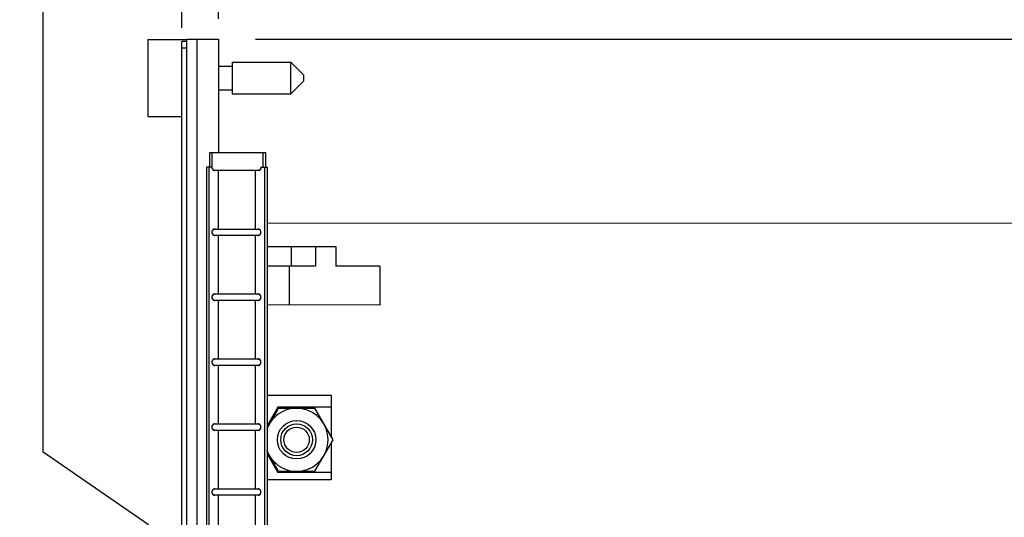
# Model space of a CAD drawing. Header units: inches. Extents: x 0.2 to 16.8, y 0.2 to 10.8.
# Tile 4 of 15: x 5.5 to 8.5, y 6.3 to 7.9. Entities that reach past the tile are written whole.
import ezdxf

# ---------------------------------------------------------------- set-up
doc = ezdxf.new("R2010")
doc.units = ezdxf.units.IN
doc.header["$LTSCALE"] = 0.935
doc.header["$MEASUREMENT"] = 0
doc.layers.get('0').update_dxf_attribs({"linetype": 'CONTINUOUS'})
doc.layers.add('02___PRT_ALL_AXES', color=7, linetype='CONTINUOUS')
doc.layers.add('DIMENSIONS', color=7, linetype='CONTINUOUS')
doc.styles.get("Standard").update_dxf_attribs({"font": 'txt', "width": 0.8})
doc.dimstyles.new('DIMSTYLE_1', dxfattribs={"dimtxt": 0.125, "dimasz": 0.18, "dimexe": 0.18, "dimexo": 0.0625, "dimgap": 0.09, "dimtad": 0, "dimtih": 1, "dimtoh": 1, "dimdec": 3, "dimzin": 4, "dimdsep": 46, "dimtxsty": 'STANDARD', "dimblk": '_FILLED', "dimblk1": '_FILLED', "dimblk2": '_FILLED', "dimcen": 0.09, "dimadec": 0, "dimazin": 0, "dimtp": 0.001, "dimtm": 0.001, "dimtfac": 1, "dimtdec": 3, "dimtofl": 0, "dimtmove": 0, "dimatfit": 3, "dimldrblk": '_FILLED', "dimfxl": 1, "dimtolj": 1, "dimtzin": 4, "dimarcsym": 0})
doc.dimstyles.new('DIMSTYLE_2', dxfattribs={"dimtxt": 0.125, "dimasz": 0.18, "dimexe": 0.18, "dimexo": 0.0625, "dimgap": 0.09, "dimtad": 0, "dimtih": 1, "dimtoh": 1, "dimdec": 3, "dimzin": 4, "dimdsep": 46, "dimtxsty": 'STANDARD', "dimblk": '_FILLED', "dimblk1": '_FILLED', "dimblk2": '_FILLED', "dimcen": 0.09, "dimadec": 0, "dimazin": 0, "dimtp": 0.001, "dimtm": 0.001, "dimtfac": 1, "dimtdec": 3, "dimtofl": 0, "dimtmove": 0, "dimatfit": 3, "dimldrblk": '_FILLED', "dimfxl": 1, "dimtolj": 1, "dimtzin": 4, "dimarcsym": 0})

# ---------------------------------------------------------------- blocks, each defined once
blk = doc.blocks.new('_FILLED')
at = {"color": 0, "linetype": 'BYBLOCK'}
blk.add_solid([(0, 0), (-1, 0.174), (-1, -0.174)], dxfattribs=at)
blk = doc.blocks.new('*D0')
at = {"layer": 'DIMENSIONS', "color": 2, "linetype": 'CONTINUOUS'}
for p, q in [((6.1955, 7.8214), (13.8039, 7.8214)), ((13.6789, 7.8214), (13.6789, 5.4141)), ((13.6789, 2.7567), (13.6789, 5.1641)), ((6.1496, 2.7567), (13.8039, 2.7567))]:
    blk.add_line(p, q, dxfattribs=at)
at = {"layer": 'DIMENSIONS', "color": 2, "linetype": 'CONTINUOUS', "xscale": 0.18, "yscale": 0.18, "zscale": 0.18}
for p, rotation in [((13.6789, 7.8214), 90), ((13.6789, 2.7567), 270)]:
    blk.add_blockref('_FILLED', p, dxfattribs=dict(at, rotation=rotation))
at = {"layer": 'DIMENSIONS', "color": 2, "linetype": 'CONTINUOUS', "insert": (13.6789, 5.3516), "char_height": 0.125, "width": 1.425, "attachment_point": 2, "line_spacing_factor": 0.9}
blk.add_mtext('5.065{\\Ftxt.shx;\\W1.000000;\\H0.125000; }[128.64]', dxfattribs=at)
blk = doc.blocks.new('*D1')
at = {"layer": 'DIMENSIONS', "color": 2, "linetype": 'CONTINUOUS'}
for p, q in [((5.7839, 8.1311), (5.7839, 8.2589)), ((5.9691, 8.0252), (5.7839, 8.1311)), ((5.9691, 7.8559), (5.9691, 8.0252))]:
    blk.add_line(p, q, dxfattribs=at)
at = {"layer": 'DIMENSIONS', "color": 2, "linetype": 'CONTINUOUS', "insert": (5.7214, 8.3214), "char_height": 0.125, "width": 1.125, "attachment_point": 1, "rotation": 90, "line_spacing_factor": 0.9}
blk.add_mtext('.113{\\Ftxt.shx;\\W1.000000;\\H0.125000; }[2.87]', dxfattribs=at)
blk = doc.blocks.new('*D2')
at = {"layer": 'DIMENSIONS', "color": 2, "linetype": 'CONTINUOUS'}
blk.add_line((6.0821, 7.8839), (6.0821, 8.2589), dxfattribs=at)
at = {"layer": 'DIMENSIONS', "color": 2, "linetype": 'CONTINUOUS', "insert": (6.0196, 8.3214), "char_height": 0.125, "width": 0.825, "attachment_point": 1, "rotation": 90, "line_spacing_factor": 0.9}
blk.add_mtext('.000{\\Ftxt.shx;\\W1.000000;\\H0.125000; }[0]', dxfattribs=at)
blk = doc.blocks.new('*D3')
at = {"layer": 'DIMENSIONS', "color": 2, "linetype": 'CONTINUOUS'}
for p, q in [((5.5427, 6.5491), (5.5427, 8.2589)), ((5.8661, 6.3256), (5.5427, 6.5491)), ((5.8661, 5.911), (5.8661, 6.3256))]:
    blk.add_line(p, q, dxfattribs=at)
at = {"layer": 'DIMENSIONS', "color": 2, "linetype": 'CONTINUOUS', "insert": (5.4802, 8.3214), "char_height": 0.125, "width": 1.125, "attachment_point": 1, "rotation": 90, "line_spacing_factor": 0.9}
blk.add_mtext('.216{\\Ftxt.shx;\\W1.000000;\\H0.125000; }[5.49]', dxfattribs=at)

msp = doc.modelspace()

# ---------------------------------------------------------------- linework, layer by layer
at = {"color": 7, "linetype": 'CONTINUOUS'}
for p, q in [((5.8641, 7.8199), (5.8641, 7.5829)), ((5.8641, 7.8199), (5.9841, 7.8199)), ((5.9841, 3.3757), (5.9841, 7.8214)), ((5.9841, 7.8214), (6.0821, 7.8214)), ((6.0151, 7.8214), (6.0151, 3.3784)), ((6.0821, 7.8214), (6.0821, 7.4714)), ((5.9691, 3.7034), (5.9691, 7.8134)), ((5.9841, 7.8134), (5.9691, 7.8134)), ((5.9841, 7.7934), (5.9691, 7.7934)), ((6.0821, 7.7374), (6.1241, 7.7374)), ((6.1241, 7.7504), (6.1241, 7.6524)), ((6.1241, 7.7504), (6.3041, 7.7504)), ((6.3041, 7.6524), (6.3041, 7.7504)), ((6.3441, 7.7104), (6.3041, 7.7504)), ((6.3441, 7.6924), (6.3441, 7.7104)), ((6.3441, 7.6924), (6.3041, 7.6524)), ((6.0821, 7.6654), (6.1241, 7.6654)), ((6.1241, 7.6524), (6.3041, 7.6524)), ((5.8641, 7.5829), (5.9691, 7.5829)), ((6.0541, 7.4714), (6.0541, 7.4264)), ((6.2271, 7.4714), (6.0541, 7.4714)), ((6.0618, 7.4714), (6.0618, 7.4264)), ((6.2182, 7.4714), (6.2182, 7.4264)), ((6.2271, 7.4264), (6.2271, 7.4714)), ((6.0452, 7.4264), (6.0452, 3.4264)), ((6.0625, 7.4264), (6.0452, 7.4264)), ((6.0517, 7.4264), (6.0517, 3.4264)), ((6.2123, 7.4264), (6.2312, 7.4264)), ((6.2247, 3.4264), (6.2247, 7.4264)), ((6.2312, 7.4264), (6.2312, 3.4264)), ((6.2047, 7.4164), (6.0702, 7.4164)), ((6.0819, 7.2364), (6.0819, 7.4164)), ((6.1945, 7.4164), (6.1945, 7.2364)), ((12.4008, 7.2537), (6.2312, 7.254)), ((6.0702, 7.2364), (6.2041, 7.2364)), ((6.2041, 7.2164), (6.0702, 7.2164)), ((6.0819, 7.0364), (6.0819, 7.2164)), ((6.1945, 7.2164), (6.1945, 7.0364)), ((6.2312, 7.1825), (6.4433, 7.1825)), ((6.3051, 7.1825), (6.3051, 7.1225)), ((6.3803, 7.1825), (6.3803, 7.1225)), ((6.4433, 7.1825), (6.4433, 7.1225)), ((6.3803, 7.1225), (6.2312, 7.1225)), ((6.2991, 7.1225), (6.299, 7.0025)), ((6.5783, 7.1224), (6.4433, 7.1225)), ((6.5783, 7.1224), (6.5783, 7.0024)), ((6.0702, 7.0364), (6.2041, 7.0364)), ((6.2041, 7.0164), (6.0702, 7.0164)), ((6.0819, 6.8364), (6.0819, 7.0164)), ((6.1945, 7.0164), (6.1945, 6.8364)), ((6.5783, 7.0024), (6.2312, 7.0025)), ((6.0702, 6.8364), (6.2041, 6.8364)), ((6.2041, 6.8164), (6.0702, 6.8164)), ((6.0819, 6.6364), (6.0819, 6.8164)), ((6.1945, 6.8164), (6.1945, 6.6364)), ((6.2312, 6.7253), (6.4286, 6.7253)), ((6.4286, 6.7253), (6.4286, 6.5973)), ((6.2643, 6.6879), (6.2312, 6.6305)), ((6.2663, 6.6845), (6.2312, 6.6237)), ((6.4286, 6.6879), (6.2643, 6.6879)), ((6.2663, 6.6845), (6.3783, 6.6845)), ((6.4343, 6.5875), (6.3783, 6.6845)), ((6.0702, 6.6364), (6.2041, 6.6364)), ((6.2041, 6.6164), (6.0702, 6.6164)), ((6.0819, 6.4364), (6.0819, 6.6164)), ((6.1945, 6.6164), (6.1945, 6.4364)), ((6.3783, 6.4905), (6.4343, 6.5875)), ((6.4286, 6.5776), (6.4286, 6.4654)), ((6.2663, 6.4905), (6.2312, 6.5512)), ((6.2312, 6.5444), (6.2643, 6.4871)), ((6.4286, 6.4871), (6.2643, 6.4871)), ((6.2663, 6.4905), (6.3783, 6.4905)), ((6.2312, 6.4654), (6.4286, 6.4654)), ((6.0702, 6.4364), (6.2041, 6.4364)), ((6.2041, 6.4164), (6.0702, 6.4164)), ((6.0819, 6.2364), (6.0819, 6.4164)), ((6.1945, 6.4164), (6.1945, 6.2364))]:
    msp.add_line(p, q, dxfattribs=at)
for radius in [0.0592, 0.049, 0.039]:
    msp.add_circle((6.3223, 6.5875), radius, dxfattribs=at)
msp.add_arc((6.3223, 6.5875), 0.097, 198.9879, 161.0121, dxfattribs=at)
for points, knots in [([(6.0615, 7.4264), (6.0615, 7.4256), (6.0617, 7.4238), (6.0626, 7.4214), (6.0639, 7.4193), (6.0652, 7.4182), (6.0658, 7.4178)], [0, 0, 0, 0, 0.258387, 0.514262, 0.761691, 1, 1, 1, 1]), ([(6.0712, 7.4164), (6.07, 7.4164), (6.0683, 7.4168), (6.0663, 7.4181), (6.065, 7.4193), (6.0639, 7.4209), (6.0631, 7.4226), (6.0626, 7.4245), (6.0625, 7.4258), (6.0625, 7.4264)], [0, 0, 0, 0, 0.231997, 0.352446, 0.47597, 0.603038, 0.733671, 0.866724, 1, 1, 1, 1]), ([(6.2047, 7.4164), (6.2058, 7.4164), (6.2075, 7.4168), (6.2095, 7.4181), (6.2108, 7.4193), (6.2119, 7.4209), (6.2127, 7.4226), (6.2132, 7.4245), (6.2133, 7.4258), (6.2133, 7.4264)], [0, 0, 0, 0, 0.232016, 0.35247, 0.475995, 0.603061, 0.733688, 0.866733, 1, 1, 1, 1]), ([(6.2123, 7.4264), (6.2123, 7.426), (6.2122, 7.4243), (6.2117, 7.4226), (6.2111, 7.4214)], [0, 0, 0, 0, 0.251731, 1, 1, 1, 1]), ([(6.0658, 7.4178), (6.0665, 7.4173), (6.0679, 7.4167), (6.0694, 7.4164), (6.0702, 7.4164)], [0, 0, 0, 0, 0.506929, 1, 1, 1, 1]), ([(6.2111, 7.4214), (6.2108, 7.4207), (6.2099, 7.4193), (6.2081, 7.4177), (6.2059, 7.4167), (6.2044, 7.4164), (6.2037, 7.4164)], [0, 0, 0, 0, 0.262874, 0.516072, 0.761365, 1, 1, 1, 1]), ([(6.0702, 7.2364), (6.069, 7.2364), (6.0673, 7.236), (6.0653, 7.2348), (6.064, 7.2335), (6.0629, 7.232), (6.0621, 7.2303), (6.0616, 7.2284), (6.0615, 7.2271), (6.0615, 7.2264)], [0, 0, 0, 0, 0.231997, 0.352446, 0.47597, 0.603038, 0.733671, 0.866724, 1, 1, 1, 1]), ([(6.0615, 7.2264), (6.0615, 7.2258), (6.0616, 7.2245), (6.0621, 7.2226), (6.0629, 7.2209), (6.064, 7.2193), (6.0653, 7.2181), (6.0673, 7.2168), (6.069, 7.2164), (6.0702, 7.2164)], [0, 0, 0, 0, 0.133276, 0.266327, 0.396959, 0.524027, 0.647551, 0.768001, 1, 1, 1, 1]), ([(6.0625, 7.2264), (6.0625, 7.2271), (6.0626, 7.2284), (6.0631, 7.2303), (6.0639, 7.232), (6.065, 7.2335), (6.0663, 7.2348), (6.0683, 7.236), (6.07, 7.2364), (6.0712, 7.2364)], [0, 0, 0, 0, 0.133276, 0.266327, 0.396959, 0.524027, 0.647551, 0.768001, 1, 1, 1, 1]), ([(6.0712, 7.2164), (6.07, 7.2164), (6.0683, 7.2168), (6.0663, 7.2181), (6.065, 7.2193), (6.0639, 7.2209), (6.0631, 7.2226), (6.0626, 7.2245), (6.0625, 7.2258), (6.0625, 7.2264)], [0, 0, 0, 0, 0.231997, 0.352446, 0.47597, 0.603038, 0.733671, 0.866724, 1, 1, 1, 1]), ([(6.2031, 7.2364), (6.2038, 7.2364), (6.2053, 7.2362), (6.2075, 7.2352), (6.2093, 7.2336), (6.2102, 7.2322), (6.2105, 7.2314)], [0, 0, 0, 0, 0.238637, 0.48393, 0.737127, 1, 1, 1, 1]), ([(6.2117, 7.2264), (6.2117, 7.2258), (6.2116, 7.2245), (6.2111, 7.2226), (6.2103, 7.2209), (6.2092, 7.2193), (6.2079, 7.2181), (6.2059, 7.2168), (6.2042, 7.2164), (6.2031, 7.2164)], [0, 0, 0, 0, 0.133267, 0.26631, 0.396936, 0.524002, 0.647527, 0.767983, 1, 1, 1, 1]), ([(6.2127, 7.2264), (6.2127, 7.2271), (6.2126, 7.2284), (6.2121, 7.2303), (6.2113, 7.232), (6.2102, 7.2335), (6.2089, 7.2348), (6.2069, 7.236), (6.2052, 7.2364), (6.2041, 7.2364)], [0, 0, 0, 0, 0.133267, 0.26631, 0.396936, 0.524002, 0.647527, 0.767983, 1, 1, 1, 1]), ([(6.2041, 7.2164), (6.2052, 7.2164), (6.2069, 7.2168), (6.2089, 7.2181), (6.2102, 7.2193), (6.2113, 7.2209), (6.2121, 7.2226), (6.2126, 7.2245), (6.2127, 7.2258), (6.2127, 7.2264)], [0, 0, 0, 0, 0.232016, 0.35247, 0.475995, 0.603061, 0.733688, 0.866733, 1, 1, 1, 1]), ([(6.2105, 7.2314), (6.2107, 7.2311), (6.2114, 7.2295), (6.2117, 7.2277), (6.2117, 7.2264)], [0, 0, 0, 0, 0.248013, 1, 1, 1, 1]), ([(6.0702, 7.0364), (6.069, 7.0364), (6.0673, 7.036), (6.0653, 7.0348), (6.064, 7.0335), (6.0629, 7.032), (6.0621, 7.0303), (6.0616, 7.0284), (6.0615, 7.0271), (6.0615, 7.0264)], [0, 0, 0, 0, 0.231997, 0.352446, 0.47597, 0.603038, 0.733671, 0.866724, 1, 1, 1, 1]), ([(6.0625, 7.0264), (6.0625, 7.0271), (6.0626, 7.0284), (6.0631, 7.0303), (6.0639, 7.032), (6.065, 7.0335), (6.0663, 7.0348), (6.0683, 7.036), (6.07, 7.0364), (6.0712, 7.0364)], [0, 0, 0, 0, 0.133276, 0.266327, 0.396959, 0.524027, 0.647551, 0.768001, 1, 1, 1, 1]), ([(6.2031, 7.0364), (6.2038, 7.0364), (6.2053, 7.0362), (6.2075, 7.0352), (6.2093, 7.0336), (6.2102, 7.0322), (6.2105, 7.0314)], [0, 0, 0, 0, 0.238637, 0.48393, 0.737127, 1, 1, 1, 1]), ([(6.2127, 7.0264), (6.2127, 7.0271), (6.2126, 7.0284), (6.2121, 7.0303), (6.2113, 7.032), (6.2102, 7.0335), (6.2089, 7.0348), (6.2069, 7.036), (6.2052, 7.0364), (6.2041, 7.0364)], [0, 0, 0, 0, 0.133267, 0.26631, 0.396936, 0.524002, 0.647527, 0.767983, 1, 1, 1, 1]), ([(6.2105, 7.0314), (6.2107, 7.0311), (6.2114, 7.0295), (6.2117, 7.0277), (6.2117, 7.0264)], [0, 0, 0, 0, 0.248013, 1, 1, 1, 1]), ([(6.0615, 7.0264), (6.0615, 7.0258), (6.0616, 7.0245), (6.0621, 7.0226), (6.0629, 7.0209), (6.064, 7.0193), (6.0653, 7.0181), (6.0673, 7.0168), (6.069, 7.0164), (6.0702, 7.0164)], [0, 0, 0, 0, 0.133276, 0.266327, 0.396959, 0.524027, 0.647551, 0.768001, 1, 1, 1, 1]), ([(6.0712, 7.0164), (6.07, 7.0164), (6.0683, 7.0168), (6.0663, 7.0181), (6.065, 7.0193), (6.0639, 7.0209), (6.0631, 7.0226), (6.0626, 7.0245), (6.0625, 7.0258), (6.0625, 7.0264)], [0, 0, 0, 0, 0.231997, 0.352446, 0.47597, 0.603038, 0.733671, 0.866724, 1, 1, 1, 1]), ([(6.2117, 7.0264), (6.2117, 7.0258), (6.2116, 7.0245), (6.2111, 7.0226), (6.2103, 7.0209), (6.2092, 7.0193), (6.2079, 7.0181), (6.2059, 7.0168), (6.2042, 7.0164), (6.2031, 7.0164)], [0, 0, 0, 0, 0.133267, 0.26631, 0.396936, 0.524002, 0.647527, 0.767983, 1, 1, 1, 1]), ([(6.2041, 7.0164), (6.2052, 7.0164), (6.2069, 7.0168), (6.2089, 7.0181), (6.2102, 7.0193), (6.2113, 7.0209), (6.2121, 7.0226), (6.2126, 7.0245), (6.2127, 7.0258), (6.2127, 7.0264)], [0, 0, 0, 0, 0.232016, 0.35247, 0.475995, 0.603061, 0.733688, 0.866733, 1, 1, 1, 1]), ([(6.0702, 6.8364), (6.069, 6.8364), (6.0673, 6.836), (6.0653, 6.8348), (6.064, 6.8335), (6.0629, 6.832), (6.0621, 6.8303), (6.0616, 6.8284), (6.0615, 6.8271), (6.0615, 6.8264)], [0, 0, 0, 0, 0.231997, 0.352446, 0.47597, 0.603038, 0.733671, 0.866724, 1, 1, 1, 1]), ([(6.0615, 6.8264), (6.0615, 6.8258), (6.0616, 6.8245), (6.0621, 6.8226), (6.0629, 6.8209), (6.064, 6.8193), (6.0653, 6.8181), (6.0673, 6.8168), (6.069, 6.8164), (6.0702, 6.8164)], [0, 0, 0, 0, 0.133276, 0.266327, 0.396959, 0.524027, 0.647551, 0.768001, 1, 1, 1, 1]), ([(6.0625, 6.8264), (6.0625, 6.8271), (6.0626, 6.8284), (6.0631, 6.8303), (6.0639, 6.832), (6.065, 6.8335), (6.0663, 6.8348), (6.0683, 6.836), (6.07, 6.8364), (6.0712, 6.8364)], [0, 0, 0, 0, 0.133276, 0.266327, 0.396959, 0.524027, 0.647551, 0.768001, 1, 1, 1, 1]), ([(6.0712, 6.8164), (6.07, 6.8164), (6.0683, 6.8168), (6.0663, 6.8181), (6.065, 6.8193), (6.0639, 6.8209), (6.0631, 6.8226), (6.0626, 6.8245), (6.0625, 6.8258), (6.0625, 6.8264)], [0, 0, 0, 0, 0.231997, 0.352446, 0.47597, 0.603038, 0.733671, 0.866724, 1, 1, 1, 1]), ([(6.2031, 6.8364), (6.2038, 6.8364), (6.2053, 6.8362), (6.2075, 6.8352), (6.2093, 6.8336), (6.2102, 6.8322), (6.2105, 6.8314)], [0, 0, 0, 0, 0.238637, 0.48393, 0.737127, 1, 1, 1, 1]), ([(6.2117, 6.8264), (6.2117, 6.8258), (6.2116, 6.8245), (6.2111, 6.8226), (6.2103, 6.8209), (6.2092, 6.8193), (6.2079, 6.8181), (6.2059, 6.8168), (6.2042, 6.8164), (6.2031, 6.8164)], [0, 0, 0, 0, 0.133267, 0.26631, 0.396936, 0.524002, 0.647527, 0.767983, 1, 1, 1, 1]), ([(6.2127, 6.8264), (6.2127, 6.8271), (6.2126, 6.8284), (6.2121, 6.8303), (6.2113, 6.832), (6.2102, 6.8335), (6.2089, 6.8348), (6.2069, 6.836), (6.2052, 6.8364), (6.2041, 6.8364)], [0, 0, 0, 0, 0.133267, 0.26631, 0.396936, 0.524002, 0.647527, 0.767983, 1, 1, 1, 1]), ([(6.2041, 6.8164), (6.2052, 6.8164), (6.2069, 6.8168), (6.2089, 6.8181), (6.2102, 6.8193), (6.2113, 6.8209), (6.2121, 6.8226), (6.2126, 6.8245), (6.2127, 6.8258), (6.2127, 6.8264)], [0, 0, 0, 0, 0.232016, 0.35247, 0.475995, 0.603061, 0.733688, 0.866733, 1, 1, 1, 1]), ([(6.2105, 6.8314), (6.2107, 6.8311), (6.2114, 6.8295), (6.2117, 6.8277), (6.2117, 6.8264)], [0, 0, 0, 0, 0.248013, 1, 1, 1, 1]), ([(6.0702, 6.6364), (6.069, 6.6364), (6.0673, 6.636), (6.0653, 6.6348), (6.064, 6.6335), (6.0629, 6.632), (6.0621, 6.6303), (6.0616, 6.6284), (6.0615, 6.6271), (6.0615, 6.6264)], [0, 0, 0, 0, 0.231997, 0.352446, 0.47597, 0.603038, 0.733671, 0.866724, 1, 1, 1, 1]), ([(6.0625, 6.6264), (6.0625, 6.6271), (6.0626, 6.6284), (6.0631, 6.6303), (6.0639, 6.632), (6.065, 6.6335), (6.0663, 6.6348), (6.0683, 6.636), (6.07, 6.6364), (6.0712, 6.6364)], [0, 0, 0, 0, 0.133276, 0.266327, 0.396959, 0.524027, 0.647551, 0.768001, 1, 1, 1, 1]), ([(6.2031, 6.6364), (6.2038, 6.6364), (6.2053, 6.6362), (6.2075, 6.6352), (6.2093, 6.6336), (6.2102, 6.6322), (6.2105, 6.6314)], [0, 0, 0, 0, 0.238637, 0.48393, 0.737127, 1, 1, 1, 1]), ([(6.2127, 6.6264), (6.2127, 6.6271), (6.2126, 6.6284), (6.2121, 6.6303), (6.2113, 6.632), (6.2102, 6.6335), (6.2089, 6.6348), (6.2069, 6.636), (6.2052, 6.6364), (6.2041, 6.6364)], [0, 0, 0, 0, 0.133267, 0.26631, 0.396936, 0.524002, 0.647527, 0.767983, 1, 1, 1, 1]), ([(6.0615, 6.6264), (6.0615, 6.6258), (6.0616, 6.6245), (6.0621, 6.6226), (6.0629, 6.6209), (6.064, 6.6193), (6.0653, 6.6181), (6.0673, 6.6168), (6.069, 6.6164), (6.0702, 6.6164)], [0, 0, 0, 0, 0.133276, 0.266327, 0.396959, 0.524027, 0.647551, 0.768001, 1, 1, 1, 1]), ([(6.0712, 6.6164), (6.07, 6.6164), (6.0683, 6.6168), (6.0663, 6.6181), (6.065, 6.6193), (6.0639, 6.6209), (6.0631, 6.6226), (6.0626, 6.6245), (6.0625, 6.6258), (6.0625, 6.6264)], [0, 0, 0, 0, 0.231997, 0.352446, 0.47597, 0.603038, 0.733671, 0.866724, 1, 1, 1, 1]), ([(6.2117, 6.6264), (6.2117, 6.6258), (6.2116, 6.6245), (6.2111, 6.6226), (6.2103, 6.6209), (6.2092, 6.6193), (6.2079, 6.6181), (6.2059, 6.6168), (6.2042, 6.6164), (6.2031, 6.6164)], [0, 0, 0, 0, 0.133267, 0.26631, 0.396936, 0.524002, 0.647527, 0.767983, 1, 1, 1, 1]), ([(6.2041, 6.6164), (6.2052, 6.6164), (6.2069, 6.6168), (6.2089, 6.6181), (6.2102, 6.6193), (6.2113, 6.6209), (6.2121, 6.6226), (6.2126, 6.6245), (6.2127, 6.6258), (6.2127, 6.6264)], [0, 0, 0, 0, 0.232016, 0.35247, 0.475995, 0.603061, 0.733688, 0.866733, 1, 1, 1, 1]), ([(6.2105, 6.6314), (6.2107, 6.6311), (6.2114, 6.6295), (6.2117, 6.6277), (6.2117, 6.6264)], [0, 0, 0, 0, 0.248013, 1, 1, 1, 1]), ([(6.0702, 6.4364), (6.069, 6.4364), (6.0673, 6.436), (6.0653, 6.4348), (6.064, 6.4335), (6.0629, 6.432), (6.0621, 6.4303), (6.0616, 6.4284), (6.0615, 6.4271), (6.0615, 6.4264)], [0, 0, 0, 0, 0.231997, 0.352446, 0.47597, 0.603038, 0.733671, 0.866724, 1, 1, 1, 1]), ([(6.0615, 6.4264), (6.0615, 6.4258), (6.0616, 6.4245), (6.0621, 6.4226), (6.0629, 6.4209), (6.064, 6.4193), (6.0653, 6.4181), (6.0673, 6.4168), (6.069, 6.4164), (6.0702, 6.4164)], [0, 0, 0, 0, 0.133276, 0.266327, 0.396959, 0.524027, 0.647551, 0.768001, 1, 1, 1, 1]), ([(6.0625, 6.4264), (6.0625, 6.4271), (6.0626, 6.4284), (6.0631, 6.4303), (6.0639, 6.432), (6.065, 6.4335), (6.0663, 6.4348), (6.0683, 6.436), (6.07, 6.4364), (6.0712, 6.4364)], [0, 0, 0, 0, 0.133276, 0.266327, 0.396959, 0.524027, 0.647551, 0.768001, 1, 1, 1, 1]), ([(6.0712, 6.4164), (6.07, 6.4164), (6.0683, 6.4168), (6.0663, 6.4181), (6.065, 6.4193), (6.0639, 6.4209), (6.0631, 6.4226), (6.0626, 6.4245), (6.0625, 6.4258), (6.0625, 6.4264)], [0, 0, 0, 0, 0.231997, 0.352446, 0.47597, 0.603038, 0.733671, 0.866724, 1, 1, 1, 1]), ([(6.2031, 6.4364), (6.2038, 6.4364), (6.2053, 6.4362), (6.2075, 6.4352), (6.2093, 6.4336), (6.2102, 6.4322), (6.2105, 6.4314)], [0, 0, 0, 0, 0.238637, 0.48393, 0.737127, 1, 1, 1, 1]), ([(6.2117, 6.4264), (6.2117, 6.4258), (6.2116, 6.4245), (6.2111, 6.4226), (6.2103, 6.4209), (6.2092, 6.4193), (6.2079, 6.4181), (6.2059, 6.4168), (6.2042, 6.4164), (6.2031, 6.4164)], [0, 0, 0, 0, 0.133267, 0.26631, 0.396936, 0.524002, 0.647527, 0.767983, 1, 1, 1, 1]), ([(6.2127, 6.4264), (6.2127, 6.4271), (6.2126, 6.4284), (6.2121, 6.4303), (6.2113, 6.432), (6.2102, 6.4335), (6.2089, 6.4348), (6.2069, 6.436), (6.2052, 6.4364), (6.2041, 6.4364)], [0, 0, 0, 0, 0.133267, 0.26631, 0.396936, 0.524002, 0.647527, 0.767983, 1, 1, 1, 1]), ([(6.2041, 6.4164), (6.2052, 6.4164), (6.2069, 6.4168), (6.2089, 6.4181), (6.2102, 6.4193), (6.2113, 6.4209), (6.2121, 6.4226), (6.2126, 6.4245), (6.2127, 6.4258), (6.2127, 6.4264)], [0, 0, 0, 0, 0.232016, 0.35247, 0.475995, 0.603061, 0.733688, 0.866733, 1, 1, 1, 1]), ([(6.2105, 6.4314), (6.2107, 6.4311), (6.2114, 6.4295), (6.2117, 6.4277), (6.2117, 6.4264)], [0, 0, 0, 0, 0.248013, 1, 1, 1, 1])]:
    msp.add_open_spline(points, degree=3, knots=knots, dxfattribs=at)
at = {"layer": '02___PRT_ALL_AXES', "color": 7, "linetype": 'CONTINUOUS'}
msp.add_line((6.5783, 7.1224), (6.5783, 7.0024), dxfattribs=at)

# ---------------------------------------------------------------- dimensions: what is measured, and where the dimension line sits
at = {"layer": 'DIMENSIONS', "color": 2, "linetype": 'CONTINUOUS'}
for feature_location, offset, dtype, origin, picture, middle in [((5.8661165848, 5.9109551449), (-0.3233889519, 2.3479701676), 0, (6.082119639, 5.8484551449), '*D3', (5.5427276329, 8.8839253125)), ((5.969119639, 7.855925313), (-0.185267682, 0.403), 0, (6.082119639, 7.821425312), '*D1', (5.783851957, 8.883925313)), ((6.082119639, 7.8839253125), (0, 0.375), 1, (6.082119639, 7.8214253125), '*D2', (6.082119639, 8.7339253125))]:
    dim = msp.add_ordinate_dim(feature_location=feature_location, offset=offset, dtype=dtype, origin=origin, dimstyle='DIMSTYLE_2', dxfattribs=at)
    dim.commit()
    dim.dimension.update_dxf_attribs({"geometry": picture, "text_midpoint": middle})
dim = msp.add_linear_dim(base=(13.6789, 2.7567), p1=(6.1955, 7.8214), p2=(6.1496, 2.7567), angle=270, dimstyle='DIMSTYLE_1', dxfattribs=at)
dim.commit()
dim.dimension.update_dxf_attribs({"geometry": '*D0', "text_midpoint": (13.5289, 5.2891), "dimtype": 160})

doc.saveas('drawing.dxf')
